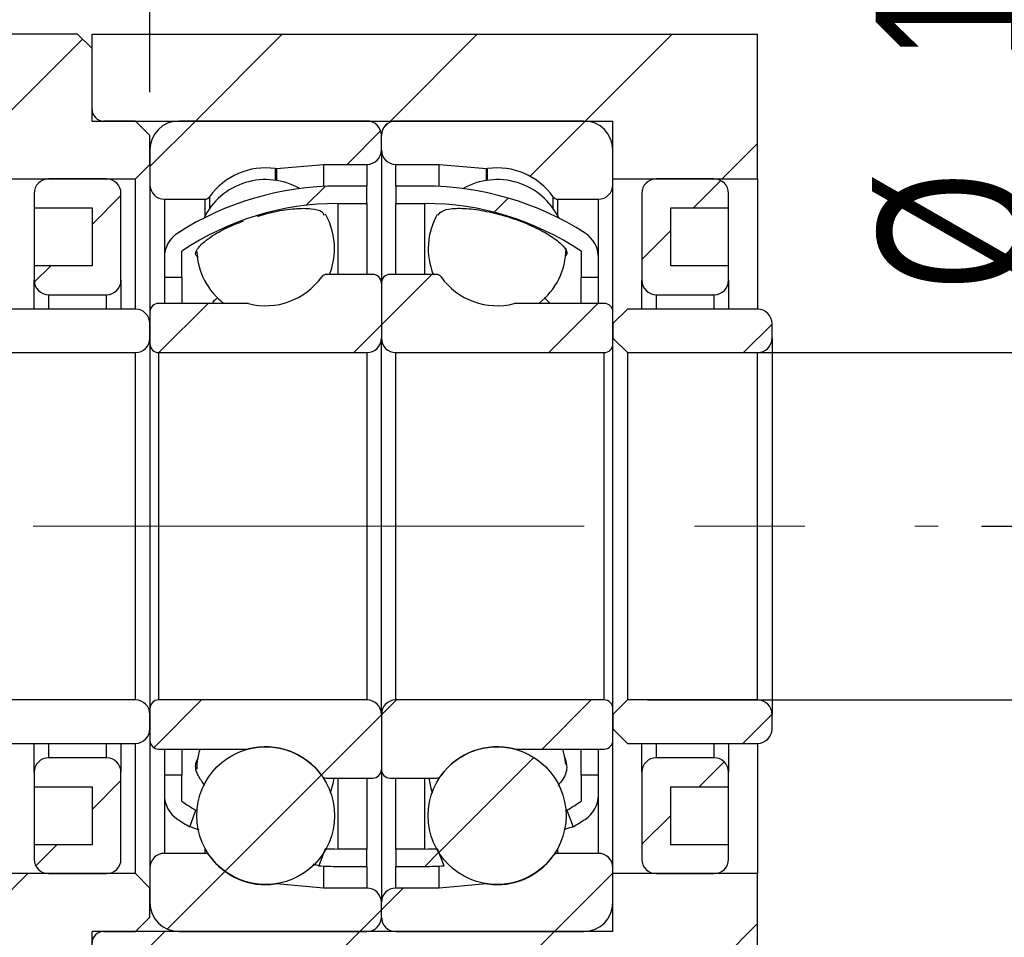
# Model space of a CAD drawing. Header units: millimetres. Extents: x 31 to 291, y 7 to 191.
# Tile 7 of 10: x 232 to 255, y 38 to 59. Entities that reach past the tile are written whole.
import ezdxf

# ---------------------------------------------------------------- set-up
doc = ezdxf.new("R2010")
doc.units = ezdxf.units.MM
doc.linetypes.add('CENTERX2', pattern=[20.32, 12.7, -2.54, 2.54, -2.54])
doc.layers.add('FORMAT', color=7, linetype='Continuous')
doc.styles.add('SLDTEXTSTYLE0', font='TXT', dxfattribs={"width": 0.75})
doc.dimstyles.new('SLDDIMSTYLE1', dxfattribs={"dimtxt": 3.5, "dimasz": 2.5, "dimexe": 0, "dimexo": 0.0625, "dimgap": 0.875, "dimtad": 1, "dimdec": 1, "dimlfac": 1.5, "dimrnd": 1e-09, "dimzin": 12, "dimdsep": 46, "dimtxsty": 'SLDTEXTSTYLE0', "dimsah": 1, "dimcen": 0.09, "dimadec": 0, "dimazin": 3, "dimtfac": 1, "dimtdec": 1, "dimtmove": 0, "dimatfit": 0, "dimfxl": 1, "dimfrac": 2, "dimtolj": 1, "dimtzin": 12, "dimarcsym": 0})
doc.dimstyles.new('SLDDIMSTYLE2', dxfattribs={"dimtxt": 3.5, "dimasz": 2.5, "dimexe": 0, "dimexo": 0.0625, "dimgap": 0.875, "dimtad": 1, "dimlfac": 1.5, "dimrnd": 1e-09, "dimzin": 12, "dimdsep": 46, "dimtxsty": 'SLDTEXTSTYLE0', "dimsah": 1, "dimcen": 0.09, "dimadec": 0, "dimazin": 3, "dimtfac": 1, "dimtofl": 0, "dimtmove": 0, "dimatfit": 3, "dimfxl": 1, "dimfrac": 2, "dimtolj": 1, "dimtzin": 12, "dimarcsym": 0})
doc.dimstyles.new('SLDDIMSTYLE4', dxfattribs={"dimtxt": 3.5, "dimasz": 2.5, "dimexe": 0, "dimexo": 0.0625, "dimgap": 0.875, "dimtad": 1, "dimlfac": 1.5, "dimrnd": 1e-09, "dimzin": 12, "dimdsep": 46, "dimtxsty": 'SLDTEXTSTYLE0', "dimsah": 1, "dimcen": 0.09, "dimadec": 0, "dimazin": 3, "dimtfac": 1, "dimtmove": 0, "dimatfit": 0, "dimfxl": 1, "dimfrac": 2, "dimtolj": 1, "dimtzin": 12, "dimarcsym": 0})
doc.dimstyles.new('SLDDIMSTYLE9', dxfattribs={"dimtxt": 3.5, "dimasz": 2.5, "dimexe": 0, "dimexo": 0.0625, "dimgap": 0.875, "dimtad": 1, "dimlfac": 1.5, "dimrnd": 1e-09, "dimzin": 12, "dimdsep": 46, "dimtxsty": 'SLDTEXTSTYLE0', "dimsah": 1, "dimcen": 0.09, "dimadec": 0, "dimazin": 3, "dimtol": 1, "dimtp": 0.02, "dimtm": 0.02, "dimtfac": 1, "dimtmove": 0, "dimatfit": 0, "dimfxl": 1, "dimfrac": 2, "dimtolj": 1, "dimarcsym": 0})

# ---------------------------------------------------------------- blocks, each defined once
blk = doc.blocks.new('_D_15')
at = {"layer": 'FORMAT', "color": 7}
for p, q in [((256.579, 51.403), (256.579, 63.286)), ((246.758, 51.403), (257.579, 51.403)), ((256.579, 51.403), (256.579, 43.403)), ((246.758, 43.403), (257.579, 43.403))]:
    blk.add_line(p, q, dxfattribs=at)
for points in [[(256.579, 51.403), (256.329, 48.903), (256.829, 48.903)], [(256.579, 43.403), (256.829, 45.903), (256.329, 45.903)]]:
    blk.add_solid(points, dxfattribs=at)
at = {"layer": 'FORMAT', "color": 7, "char_height": 3.5, "attachment_point": 1, "rotation": 90, "style": 'SLDTEXTSTYLE0'}
for s, insert in [('12', (252.014, 58.114)), ('%%c', (252.068, 52.836))]:
    blk.add_mtext(s, dxfattribs=dict(at, insert=insert))
blk = doc.blocks.new('_D_16')
at = {"layer": 'FORMAT', "color": 7}
for p, q in [((265.624, 47.403), (265.624, 52.903)), ((254.45, 47.403), (266.624, 47.403)), ((265.624, 47.403), (265.624, 34.07)), ((250.291, 34.07), (266.624, 34.07)), ((265.624, 34.07), (265.624, 28.57))]:
    blk.add_line(p, q, dxfattribs=at)
for points in [[(265.624, 47.403), (265.874, 49.903), (265.374, 49.903)], [(265.624, 34.07), (265.374, 31.57), (265.874, 31.57)]]:
    blk.add_solid(points, dxfattribs=at)
at = {"layer": 'FORMAT', "color": 7, "char_height": 3.5, "attachment_point": 1, "rotation": 90, "style": 'SLDTEXTSTYLE0'}
for s, insert in [('±0.02', (261.113, 37.666)), ('20', (261.113, 31.181))]:
    blk.add_mtext(s, dxfattribs=dict(at, insert=insert))
blk = doc.blocks.new('_D_18')
at = {"layer": 'FORMAT', "color": 7}
for p, q in [((245.958, 37.07), (245.958, 26.897)), ((249.291, 33.07), (249.291, 26.897)), ((245.958, 27.897), (240.458, 27.897)), ((245.958, 27.897), (249.291, 27.897)), ((249.291, 27.897), (254.729, 27.897))]:
    blk.add_line(p, q, dxfattribs=at)
for points in [[(245.958, 27.897), (243.458, 28.147), (243.458, 27.647)], [(249.291, 27.897), (251.791, 27.647), (251.791, 28.147)]]:
    blk.add_solid(points, dxfattribs=at)
at = {"layer": 'FORMAT', "color": 7, "insert": (252.143, 32.409), "char_height": 3.5, "attachment_point": 1, "style": 'SLDTEXTSTYLE0'}
blk.add_mtext('5', dxfattribs=at)
blk = doc.blocks.new('_D_19')
at = {"layer": 'FORMAT', "color": 7}
for p, q in [((226.224, 39.137), (226.224, 26.897)), ((245.958, 37.07), (245.958, 26.897)), ((226.224, 27.897), (220.724, 27.897)), ((226.224, 27.897), (245.958, 27.897)), ((245.958, 27.897), (251.458, 27.897))]:
    blk.add_line(p, q, dxfattribs=at)
for points in [[(226.224, 27.897), (223.724, 28.147), (223.724, 27.647)], [(245.958, 27.897), (248.458, 27.647), (248.458, 28.147)]]:
    blk.add_solid(points, dxfattribs=at)
at = {"layer": 'FORMAT', "color": 7, "char_height": 3.5, "attachment_point": 1, "style": 'SLDTEXTSTYLE0'}
for s, insert in [('(', (231.474, 32.409)), (')', (242.246, 32.409)), ('29.6', (233.195, 32.409))]:
    blk.add_mtext(s, dxfattribs=dict(at, insert=insert))
blk = doc.blocks.new('_D_20')
at = {"layer": 'FORMAT', "color": 7}
for p, q in [((231.624, 53.703), (231.624, 62.45)), ((235.291, 57.403), (235.291, 62.45)), ((231.624, 61.45), (226.124, 61.45)), ((231.624, 61.45), (235.291, 61.45)), ((235.291, 61.45), (240.791, 61.45))]:
    blk.add_line(p, q, dxfattribs=at)
for points in [[(231.624, 61.45), (229.124, 61.7), (229.124, 61.2)], [(235.291, 61.45), (237.791, 61.2), (237.791, 61.7)]]:
    blk.add_solid(points, dxfattribs=at)
at = {"layer": 'FORMAT', "color": 7, "insert": (230.282, 65.962), "char_height": 3.5, "attachment_point": 1, "style": 'SLDTEXTSTYLE0'}
blk.add_mtext('5.5', dxfattribs=at)

msp = doc.modelspace()

# ---------------------------------------------------------------- hatches: boundary and pattern name
at = {"layer": 'FORMAT', "linetype": 'Continuous', "lineweight": 18}
h = msp.add_hatch(dxfattribs=at)
h.set_pattern_fill('ANSI31', color=256, style=0)
edge = h.paths.add_edge_path(flags=0)
edge.add_line((229.62423775, 55.73676817), (229.95757108, 55.40343484))
edge.add_line((229.95757108, 55.40343484), (234.95757108, 55.40343484))
edge.add_line((234.95757108, 55.40343484), (235.29090441, 55.73676817))
edge.add_line((235.29090441, 55.73676817), (235.29090441, 56.40343484))
edge.add_line((235.29090441, 56.40343484), (234.95757108, 56.73676817))
edge.add_line((234.95757108, 56.73676817), (234.22423775, 56.73676817))
edge.add_arc((234.22423775, 57.00343484), 0.26666667, 180, 270, ccw=False)
edge.add_line((233.95757108, 57.00343484), (233.95757108, 58.40343484))
edge.add_line((233.95757108, 58.40343484), (233.62423775, 58.73676817))
edge.add_line((233.62423775, 58.73676817), (229.95757108, 58.73676817))
edge.add_line((229.95757108, 58.73676817), (229.62423775, 58.40343484))
edge.add_line((229.62423775, 58.40343484), (229.62423775, 55.73676817))
h = msp.add_hatch(dxfattribs=at)
h.set_pattern_fill('ANSI31', color=256, style=0)
h.paths.add_polyline_path([(233.95757108, 58.73676817), (233.95757108, 56.73676817), (245.95757108, 56.73676817), (245.95757108, 55.40343484), (249.29090441, 55.40343484), (249.29090441, 58.73676817)], flags=0)
h = msp.add_hatch(dxfattribs=at)
h.set_pattern_fill('ANSI31', color=256, style=0)
edge = h.paths.add_edge_path(flags=0)
edge.add_line((240.62423775, 56.07010151), (240.62423775, 56.40343484))
edge.add_arc((240.29090441, 56.40343484), 0.33333333, 0, 90)
edge.add_line((240.29090441, 56.73676817), (235.95757108, 56.73676817))
edge.add_arc((235.95757108, 56.07010151), 0.66666667, 90, 180)
edge.add_line((235.29090441, 56.07010151), (235.29090441, 55.27010151))
edge.add_arc((235.62423775, 55.27010151), 0.33333333, 180, 270)
edge.add_line((235.62423775, 54.93676817), (236.55711853, 54.93676817))
edge.add_arc((236.55711853, 55.07010151), 0.13333333, 270, 324.471080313)
edge.add_arc((237.95757108, 54.07010151), 1.5875, 82.107252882, 144.471080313, ccw=False)
edge.add_arc((238.19387447, 55.77463313), 0.13333333, 262.107252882, 275)
edge.add_line((238.20549523, 55.64180717), (239.29090441, 55.73676817))
edge.add_line((239.29090441, 55.73676817), (240.29090441, 55.73676817))
edge.add_arc((240.29090441, 56.07010151), 0.33333333, 270, 360)
h = msp.add_hatch(dxfattribs=at)
h.set_pattern_fill('ANSI31', color=256, style=0)
edge = h.paths.add_edge_path(flags=0)
edge.add_line((245.29090441, 56.73676817), (240.95757108, 56.73676817))
edge.add_arc((240.95757108, 56.40343484), 0.33333333, 90, 180)
edge.add_line((240.62423775, 56.40343484), (240.62423775, 56.07010151))
edge.add_arc((240.95757108, 56.07010151), 0.33333333, 180, 270)
edge.add_line((240.95757108, 55.73676817), (241.95757108, 55.73676817))
edge.add_line((241.95757108, 55.73676817), (243.04298026, 55.64180717))
edge.add_arc((243.05460103, 55.77463313), 0.13333333, 265, 277.892747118)
edge.add_arc((243.29090441, 54.07010151), 1.5875, 35.528919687, 97.892747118, ccw=False)
edge.add_arc((244.69135697, 55.07010151), 0.13333333, 215.528919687, 270)
edge.add_line((244.69135697, 54.93676817), (245.62423775, 54.93676817))
edge.add_arc((245.62423775, 55.27010151), 0.33333333, 270, 360)
edge.add_line((245.95757108, 55.27010151), (245.95757108, 56.07010151))
edge.add_arc((245.29090441, 56.07010151), 0.66666667, 0, 90)
h = msp.add_hatch(dxfattribs=at)
h.set_pattern_fill('ANSI31', color=256, style=0)
edge = h.paths.add_edge_path(flags=0)
edge.add_line((233.95757108, 54.73676817), (233.95757108, 53.40343484))
edge.add_line((233.95757108, 53.40343484), (232.62423775, 53.40343484))
edge.add_line((232.62423775, 53.40343484), (232.62423775, 53.07010151))
edge.add_arc((232.95757108, 53.07010151), 0.33333333, 180, 270)
edge.add_line((232.95757108, 52.73676817), (234.29090441, 52.73676817))
edge.add_arc((234.29090441, 53.07010151), 0.33333333, 270, 360)
edge.add_line((234.62423775, 53.07010151), (234.62423775, 55.07010151))
edge.add_arc((234.29090441, 55.07010151), 0.33333333, 0, 90)
edge.add_line((234.29090441, 55.40343484), (232.95757108, 55.40343484))
edge.add_arc((232.95757108, 55.07010151), 0.33333333, 90, 180)
edge.add_line((232.62423775, 55.07010151), (232.62423775, 54.73676817))
edge.add_line((232.62423775, 54.73676817), (233.95757108, 54.73676817))
h = msp.add_hatch(dxfattribs=at)
h.set_pattern_fill('ANSI31', color=256, style=0)
edge = h.paths.add_edge_path(flags=0)
edge.add_line((248.62423775, 53.07010151), (248.62423775, 53.40343484))
edge.add_line((248.62423775, 53.40343484), (247.29090441, 53.40343484))
edge.add_line((247.29090441, 53.40343484), (247.29090441, 54.73676817))
edge.add_line((247.29090441, 54.73676817), (248.62423775, 54.73676817))
edge.add_line((248.62423775, 54.73676817), (248.62423775, 55.07010151))
edge.add_arc((248.29090441, 55.07010151), 0.33333333, 0, 90)
edge.add_line((248.29090441, 55.40343484), (246.95757108, 55.40343484))
edge.add_arc((246.95757108, 55.07010151), 0.33333333, 90, 180)
edge.add_line((246.62423775, 55.07010151), (246.62423775, 53.07010151))
edge.add_arc((246.95757108, 53.07010151), 0.33333333, 180, 270)
edge.add_line((246.95757108, 52.73676817), (248.29090441, 52.73676817))
edge.add_arc((248.29090441, 53.07010151), 0.33333333, 270, 360)
h = msp.add_hatch(dxfattribs=at)
h.set_pattern_fill('ANSI31', color=256, style=0)
edge = h.paths.add_edge_path(flags=0)
edge.add_arc((239.62423775, 48.39585908), 6.44090909, 90, 123.981646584, ccw=False)
edge.add_line((239.62423775, 54.83676817), (240.29090441, 54.83676817))
edge.add_line((240.29090441, 54.83676817), (240.29090441, 55.23676817))
edge.add_line((240.29090441, 55.23676817), (239.62423775, 55.23676817))
edge.add_arc((239.62423775, 48.39585908), 6.84090909, 90, 122.675286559)
edge.add_arc((236.29090441, 53.5929889), 0.66666667, 122.675286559, 180)
edge.add_line((235.62423775, 53.5929889), (235.62423775, 53.13676817))
edge.add_line((235.62423775, 53.13676817), (236.02423775, 53.13676817))
edge.add_line((236.02423775, 53.13676817), (236.02423775, 53.73676817))
h = msp.add_hatch(dxfattribs=at)
h.set_pattern_fill('ANSI31', color=256, style=0)
edge = h.paths.add_edge_path(flags=0)
edge.add_line((240.95757108, 55.23676817), (240.95757108, 54.83676817))
edge.add_line((240.95757108, 54.83676817), (241.62423775, 54.83676817))
edge.add_arc((241.62423775, 48.39585908), 6.44090909, 56.018353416, 90, ccw=False)
edge.add_line((245.22423775, 53.73676817), (245.22423775, 53.13676817))
edge.add_line((245.22423775, 53.13676817), (245.62423775, 53.13676817))
edge.add_line((245.62423775, 53.13676817), (245.62423775, 53.5929889))
edge.add_arc((244.95757108, 53.5929889), 0.66666667, 0, 57.324713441)
edge.add_arc((241.62423775, 48.39585908), 6.84090909, 57.324713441, 90)
edge.add_line((241.62423775, 55.23676817), (240.95757108, 55.23676817))
h = msp.add_hatch(dxfattribs=at)
h.set_pattern_fill('ANSI31', color=256, style=0)
edge = h.paths.add_edge_path(flags=0)
edge.add_line((235.29090441, 52.33676817), (235.29090441, 51.60343484))
edge.add_arc((235.49090441, 51.60343484), 0.2, 180, 270)
edge.add_line((235.49090441, 51.40343484), (240.29090441, 51.40343484))
edge.add_arc((240.29090441, 51.73676817), 0.33333333, 270, 360)
edge.add_line((240.62423775, 51.73676817), (240.62423775, 53.00343484))
edge.add_arc((240.42423775, 53.00343484), 0.2, 0, 90)
edge.add_line((240.42423775, 53.20343484), (239.35802364, 53.20343484))
edge.add_arc((239.35802364, 53.07010151), 0.13333333, 90, 144.471080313)
edge.add_arc((237.95757108, 54.07010151), 1.5875, 255.58614653, 324.471080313, ccw=False)
edge.add_arc((237.52921424, 52.40343484), 0.13333333, 75.58614653, 90)
edge.add_line((237.52921424, 52.53676817), (235.49090441, 52.53676817))
edge.add_arc((235.49090441, 52.33676817), 0.2, 90, 180)
h = msp.add_hatch(dxfattribs=at)
h.set_pattern_fill('ANSI31', color=256, style=0)
edge = h.paths.add_edge_path(flags=0)
edge.add_line((240.95757108, 51.40343484), (245.75757108, 51.40343484))
edge.add_arc((245.75757108, 51.60343484), 0.2, 270, 360)
edge.add_line((245.95757108, 51.60343484), (245.95757108, 52.33676817))
edge.add_arc((245.75757108, 52.33676817), 0.2, 0, 90)
edge.add_line((245.75757108, 52.53676817), (243.71926126, 52.53676817))
edge.add_arc((243.71926126, 52.40343484), 0.13333333, 90, 104.41385347)
edge.add_arc((243.29090441, 54.07010151), 1.5875, 215.528919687, 284.41385347, ccw=False)
edge.add_arc((241.89045186, 53.07010151), 0.13333333, 35.528919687, 90)
edge.add_line((241.89045186, 53.20343484), (240.82423775, 53.20343484))
edge.add_arc((240.82423775, 53.00343484), 0.2, 90, 180)
edge.add_line((240.62423775, 53.00343484), (240.62423775, 51.73676817))
edge.add_arc((240.95757108, 51.73676817), 0.33333333, 180, 270)
h = msp.add_hatch(dxfattribs=at)
h.set_pattern_fill('ANSI31', color=256, style=0)
edge = h.paths.add_edge_path(flags=0)
edge.add_line((231.62423775, 51.73676817), (231.95757108, 51.40343484))
edge.add_line((231.95757108, 51.40343484), (234.95757108, 51.40343484))
edge.add_arc((234.95757108, 51.73676817), 0.33333333, 270, 360)
edge.add_line((235.29090441, 51.73676817), (235.29090441, 52.07010151))
edge.add_arc((234.95757108, 52.07010151), 0.33333333, 0, 90)
edge.add_line((234.95757108, 52.40343484), (231.95757108, 52.40343484))
edge.add_line((231.95757108, 52.40343484), (231.62423775, 52.07010151))
edge.add_line((231.62423775, 52.07010151), (231.62423775, 51.73676817))
h = msp.add_hatch(dxfattribs=at)
h.set_pattern_fill('ANSI31', color=256, style=0)
edge = h.paths.add_edge_path(flags=0)
edge.add_line((245.95757108, 51.73676817), (246.29090441, 51.40343484))
edge.add_line((246.29090441, 51.40343484), (249.29090441, 51.40343484))
edge.add_arc((249.29090441, 51.73676817), 0.33333333, 270, 360)
edge.add_line((249.62423775, 51.73676817), (249.62423775, 52.07010151))
edge.add_arc((249.29090441, 52.07010151), 0.33333333, 0, 90)
edge.add_line((249.29090441, 52.40343484), (246.29090441, 52.40343484))
edge.add_line((246.29090441, 52.40343484), (245.95757108, 52.07010151))
edge.add_line((245.95757108, 52.07010151), (245.95757108, 51.73676817))
h = msp.add_hatch(dxfattribs=at)
h.set_pattern_fill('ANSI31', color=256, style=0)
edge = h.paths.add_edge_path(flags=0)
edge.add_line((231.95757108, 43.40343484), (231.62423775, 43.07010151))
edge.add_line((231.62423775, 43.07010151), (231.62423775, 42.73676817))
edge.add_line((231.62423775, 42.73676817), (231.95757108, 42.40343484))
edge.add_line((231.95757108, 42.40343484), (234.95757108, 42.40343484))
edge.add_arc((234.95757108, 42.73676817), 0.33333333, 270, 360)
edge.add_line((235.29090441, 42.73676817), (235.29090441, 43.07010151))
edge.add_arc((234.95757108, 43.07010151), 0.33333333, 0, 90)
edge.add_line((234.95757108, 43.40343484), (231.95757108, 43.40343484))
h = msp.add_hatch(dxfattribs=at)
h.set_pattern_fill('ANSI31', color=256, style=0)
edge = h.paths.add_edge_path(flags=0)
edge.add_line((240.29090441, 43.40343484), (235.49090441, 43.40343484))
edge.add_arc((235.49090441, 43.20343484), 0.2, 90, 180)
edge.add_line((235.29090441, 43.20343484), (235.29090441, 42.47010151))
edge.add_arc((235.49090441, 42.47010151), 0.2, 180, 270)
edge.add_line((235.49090441, 42.27010151), (237.52921424, 42.27010151))
edge.add_arc((237.52921424, 42.40343484), 0.13333333, 270, 284.41385347)
edge.add_arc((237.95757108, 40.73676817), 1.5875, 35.528919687, 104.41385347, ccw=False)
edge.add_arc((239.35802364, 41.73676817), 0.13333333, 215.528919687, 270)
edge.add_line((239.35802364, 41.60343484), (240.42423775, 41.60343484))
edge.add_arc((240.42423775, 41.80343484), 0.2, 270, 360)
edge.add_line((240.62423775, 41.80343484), (240.62423775, 43.07010151))
edge.add_arc((240.29090441, 43.07010151), 0.33333333, 360, 450)
h = msp.add_hatch(dxfattribs=at)
h.set_pattern_fill('ANSI31', color=256, style=0)
edge = h.paths.add_edge_path(flags=0)
edge.add_line((245.95757108, 42.47010151), (245.95757108, 43.20343484))
edge.add_arc((245.75757108, 43.20343484), 0.2, 0, 90)
edge.add_line((245.75757108, 43.40343484), (240.95757108, 43.40343484))
edge.add_arc((240.95757108, 43.07010151), 0.33333333, 90, 180)
edge.add_line((240.62423775, 43.07010151), (240.62423775, 41.80343484))
edge.add_arc((240.82423775, 41.80343484), 0.2, 180, 270)
edge.add_line((240.82423775, 41.60343484), (241.89045186, 41.60343484))
edge.add_arc((241.89045186, 41.73676817), 0.13333333, 270, 324.471080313)
edge.add_arc((243.29090441, 40.73676817), 1.5875, 75.58614653, 144.471080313, ccw=False)
edge.add_arc((243.71926126, 42.40343484), 0.13333333, 255.58614653, 270)
edge.add_line((243.71926126, 42.27010151), (245.75757108, 42.27010151))
edge.add_arc((245.75757108, 42.47010151), 0.2, 270, 360)
h = msp.add_hatch(dxfattribs=at)
h.set_pattern_fill('ANSI31', color=256, style=0)
edge = h.paths.add_edge_path(flags=0)
edge.add_line((246.29090441, 43.40343484), (245.95757108, 43.07010151))
edge.add_line((245.95757108, 43.07010151), (245.95757108, 42.73676817))
edge.add_line((245.95757108, 42.73676817), (246.29090441, 42.40343484))
edge.add_line((246.29090441, 42.40343484), (249.29090441, 42.40343484))
edge.add_arc((249.29090441, 42.73676817), 0.33333333, 270, 360)
edge.add_line((249.62423775, 42.73676817), (249.62423775, 43.07010151))
edge.add_arc((249.29090441, 43.07010151), 0.33333333, 0, 90)
edge.add_line((249.29090441, 43.40343484), (246.29090441, 43.40343484))
h = msp.add_hatch(dxfattribs=at)
h.set_pattern_fill('ANSI31', color=256, style=0)
edge = h.paths.add_edge_path(flags=0)
edge.add_arc((237.95757108, 40.73676817), 1.5875, 0, 360)
h = msp.add_hatch(dxfattribs=at)
h.set_pattern_fill('ANSI31', color=256, style=0)
edge = h.paths.add_edge_path(flags=0)
edge.add_arc((243.29090441, 40.73676817), 1.5875, 0, 360)
h = msp.add_hatch(dxfattribs=at)
h.set_pattern_fill('ANSI31', color=256, style=0)
edge = h.paths.add_edge_path(flags=0)
edge.add_line((232.62423775, 41.73676817), (232.62423775, 41.40343484))
edge.add_line((232.62423775, 41.40343484), (233.95757108, 41.40343484))
edge.add_line((233.95757108, 41.40343484), (233.95757108, 40.07010151))
edge.add_line((233.95757108, 40.07010151), (232.62423775, 40.07010151))
edge.add_line((232.62423775, 40.07010151), (232.62423775, 39.73676817))
edge.add_arc((232.95757108, 39.73676817), 0.33333333, 180, 270)
edge.add_line((232.95757108, 39.40343484), (234.29090441, 39.40343484))
edge.add_arc((234.29090441, 39.73676817), 0.33333333, 270, 360)
edge.add_line((234.62423775, 39.73676817), (234.62423775, 41.73676817))
edge.add_arc((234.29090441, 41.73676817), 0.33333333, 360, 450)
edge.add_line((234.29090441, 42.07010151), (232.95757108, 42.07010151))
edge.add_arc((232.95757108, 41.73676817), 0.33333333, 90, 180)
h = msp.add_hatch(dxfattribs=at)
h.set_pattern_fill('ANSI31', color=256, style=0)
edge = h.paths.add_edge_path(flags=0)
edge.add_line((247.29090441, 40.07010151), (247.29090441, 41.40343484))
edge.add_line((247.29090441, 41.40343484), (248.62423775, 41.40343484))
edge.add_line((248.62423775, 41.40343484), (248.62423775, 41.73676817))
edge.add_arc((248.29090441, 41.73676817), 0.33333333, 360, 450)
edge.add_line((248.29090441, 42.07010151), (246.95757108, 42.07010151))
edge.add_arc((246.95757108, 41.73676817), 0.33333333, 90, 180)
edge.add_line((246.62423775, 41.73676817), (246.62423775, 39.73676817))
edge.add_arc((246.95757108, 39.73676817), 0.33333333, 180, 270)
edge.add_line((246.95757108, 39.40343484), (248.29090441, 39.40343484))
edge.add_arc((248.29090441, 39.73676817), 0.33333333, 270, 360)
edge.add_line((248.62423775, 39.73676817), (248.62423775, 40.07010151))
edge.add_line((248.62423775, 40.07010151), (247.29090441, 40.07010151))
h = msp.add_hatch(dxfattribs=at)
h.set_pattern_fill('ANSI31', color=256, style=0)
edge = h.paths.add_edge_path(flags=0)
edge.add_arc((236.29090441, 41.21388077), 0.66666667, 180, 237.324713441)
edge.add_arc((239.62423775, 46.4110106), 6.84090909, 237.324713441, 240.043449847)
edge.add_line((236.20827691, 40.48401736), (236.35041231, 40.86417574))
edge.add_arc((239.62423775, 46.4110106), 6.44090909, 236.018353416, 239.450255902, ccw=False)
edge.add_line((236.02423775, 41.07010151), (236.02423775, 41.67010151))
edge.add_line((236.02423775, 41.67010151), (235.62423775, 41.67010151))
edge.add_line((235.62423775, 41.67010151), (235.62423775, 41.21388077))
h = msp.add_hatch(dxfattribs=at)
h.set_pattern_fill('ANSI31', color=256, style=0)
edge = h.paths.add_edge_path(flags=0)
edge.add_line((244.89806319, 40.86417574), (245.04019858, 40.48401736))
edge.add_arc((241.62423775, 46.4110106), 6.84090909, 299.956550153, 302.675286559)
edge.add_arc((244.95757108, 41.21388077), 0.66666667, 302.675286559, 360)
edge.add_line((245.62423775, 41.21388077), (245.62423775, 41.67010151))
edge.add_line((245.62423775, 41.67010151), (245.22423775, 41.67010151))
edge.add_line((245.22423775, 41.67010151), (245.22423775, 41.07010151))
edge.add_arc((241.62423775, 46.4110106), 6.44090909, 300.549744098, 303.981646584, ccw=False)
h = msp.add_hatch(dxfattribs=at)
h.set_pattern_fill('ANSI31', color=256, style=0)
edge = h.paths.add_edge_path(flags=0)
edge.add_line((240.29090441, 39.57010151), (240.29090441, 39.97010151))
edge.add_line((240.29090441, 39.97010151), (239.62423775, 39.97010151))
edge.add_arc((239.62423775, 46.4110106), 6.44090909, 267.366211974, 270, ccw=False)
edge.add_line((239.32826454, 39.97690539), (239.18152831, 39.58444151))
edge.add_arc((239.62423775, 46.4110106), 6.84090909, 266.289510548, 270)
edge.add_line((239.62423775, 39.57010151), (240.29090441, 39.57010151))
h = msp.add_hatch(dxfattribs=at)
h.set_pattern_fill('ANSI31', color=256, style=0)
edge = h.paths.add_edge_path(flags=0)
edge.add_arc((241.62423775, 46.4110106), 6.44090909, 270, 272.633788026, ccw=False)
edge.add_line((241.62423775, 39.97010151), (240.95757108, 39.97010151))
edge.add_line((240.95757108, 39.97010151), (240.95757108, 39.57010151))
edge.add_line((240.95757108, 39.57010151), (241.62423775, 39.57010151))
edge.add_arc((241.62423775, 46.4110106), 6.84090909, 270, 273.710489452)
edge.add_line((242.06694719, 39.58444151), (241.92021095, 39.97690539))
h = msp.add_hatch(dxfattribs=at)
h.set_pattern_fill('ANSI31', color=256, style=0)
edge = h.paths.add_edge_path(flags=0)
edge.add_line((235.95757108, 38.07010151), (240.29090441, 38.07010151))
edge.add_arc((240.29090441, 38.40343484), 0.33333333, 270, 360)
edge.add_line((240.62423775, 38.40343484), (240.62423775, 38.73676817))
edge.add_arc((240.29090441, 38.73676817), 0.33333333, 0, 90)
edge.add_line((240.29090441, 39.07010151), (239.29090441, 39.07010151))
edge.add_line((239.29090441, 39.07010151), (238.20549523, 39.1650625))
edge.add_arc((238.19387447, 39.03223654), 0.13333333, 85, 97.892747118)
edge.add_arc((237.95757108, 40.73676817), 1.5875, 215.528919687, 277.892747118, ccw=False)
edge.add_arc((236.55711853, 39.73676817), 0.13333333, 35.528919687, 90)
edge.add_line((236.55711853, 39.87010151), (235.62423775, 39.87010151))
edge.add_arc((235.62423775, 39.53676817), 0.33333333, 90, 180)
edge.add_line((235.29090441, 39.53676817), (235.29090441, 38.73676817))
edge.add_arc((235.95757108, 38.73676817), 0.66666667, 180, 270)
h = msp.add_hatch(dxfattribs=at)
h.set_pattern_fill('ANSI31', color=256, style=0)
edge = h.paths.add_edge_path(flags=0)
edge.add_line((240.62423775, 38.73676817), (240.62423775, 38.40343484))
edge.add_arc((240.95757108, 38.40343484), 0.33333333, 180, 270)
edge.add_line((240.95757108, 38.07010151), (245.29090441, 38.07010151))
edge.add_arc((245.29090441, 38.73676817), 0.66666667, 270, 360)
edge.add_line((245.95757108, 38.73676817), (245.95757108, 39.53676817))
edge.add_arc((245.62423775, 39.53676817), 0.33333333, 360, 450)
edge.add_line((245.62423775, 39.87010151), (244.69135697, 39.87010151))
edge.add_arc((244.69135697, 39.73676817), 0.13333333, 90, 144.471080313)
edge.add_arc((243.29090441, 40.73676817), 1.5875, 262.107252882, 324.471080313, ccw=False)
edge.add_arc((243.05460103, 39.03223654), 0.13333333, 82.107252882, 95)
edge.add_line((243.04298026, 39.1650625), (241.95757108, 39.07010151))
edge.add_line((241.95757108, 39.07010151), (240.95757108, 39.07010151))
edge.add_arc((240.95757108, 38.73676817), 0.33333333, 90, 180)
h = msp.add_hatch(dxfattribs=at)
h.set_pattern_fill('ANSI31', color=256, style=0)
edge = h.paths.add_edge_path(flags=0)
edge.add_line((229.95757108, 39.40343484), (229.62423775, 39.07010151))
edge.add_line((229.62423775, 39.07010151), (229.62423775, 36.40343484))
edge.add_line((229.62423775, 36.40343484), (229.95757108, 36.07010151))
edge.add_line((229.95757108, 36.07010151), (233.62423775, 36.07010151))
edge.add_line((233.62423775, 36.07010151), (233.95757108, 36.40343484))
edge.add_line((233.95757108, 36.40343484), (233.95757108, 37.80343484))
edge.add_arc((234.22423775, 37.80343484), 0.26666667, 90, 180, ccw=False)
edge.add_line((234.22423775, 38.07010151), (234.95757108, 38.07010151))
edge.add_line((234.95757108, 38.07010151), (235.29090441, 38.40343484))
edge.add_line((235.29090441, 38.40343484), (235.29090441, 39.07010151))
edge.add_line((235.29090441, 39.07010151), (234.95757108, 39.40343484))
edge.add_line((234.95757108, 39.40343484), (229.95757108, 39.40343484))
h = msp.add_hatch(dxfattribs=at)
h.set_pattern_fill('ANSI31', color=256, style=0)
h.paths.add_polyline_path([(233.95757108, 38.07010151), (233.95757108, 34.07010151), (249.29090441, 34.07010151), (249.29090441, 39.40343484), (245.95757108, 39.40343484), (245.95757108, 38.07010151)], flags=0)

# ---------------------------------------------------------------- linework, layer by layer
at = {"color": 7, "linetype": 'Continuous', "lineweight": 25}
for p, q in [((233.62423759, 58.73676879), (229.95757094, 58.73676879)), ((233.62423759, 58.73676879), (233.9575716, 58.40343478)), ((233.9575716, 58.73676879), (249.29090434, 58.73676879)), ((233.9575716, 56.73676846), (233.9575716, 58.73676879)), ((249.29090434, 55.40343491), (249.29090434, 58.73676879)), ((233.9575716, 57.00343467), (233.9575716, 58.40343478)), ((233.9575716, 56.73676846), (245.95757108, 56.73676846)), ((234.95757114, 56.73676846), (234.22423781, 56.73676846)), ((234.95757114, 56.73676846), (235.29090391, 56.40343507)), ((240.29090411, 56.73676846), (235.9575713, 56.73676846)), ((245.29090438, 56.73676846), (240.95757119, 56.73676846)), ((245.95757108, 55.40343491), (245.95757108, 56.73676846)), ((235.29090391, 55.7367683), (235.29090391, 56.40343507)), ((240.62423749, 56.07010168), (240.62423749, 56.40343507)), ((235.29090391, 56.07010168), (235.29090391, 55.2701018)), ((240.62423749, 56.07010168), (240.62423749, 53.00343464)), ((245.95757108, 55.2701018), (245.95757108, 56.07010168)), ((235.29090391, 55.7367683), (234.95757114, 55.40343491)), ((238.20549529, 55.64180692), (239.29090456, 55.7367683)), ((239.29090456, 55.7367683), (240.29090411, 55.7367683)), ((239.29090456, 55.7367683), (239.29090456, 55.22864242)), ((240.95757119, 55.7367683), (241.95757105, 55.7367683)), ((241.95757105, 55.7367683), (243.04298032, 55.64180692)), ((241.95757105, 55.22864242), (241.95757105, 55.7367683)), ((229.95757094, 55.40343491), (234.95757114, 55.40343491)), ((234.29090437, 55.40343491), (232.95757081, 55.40343491)), ((234.95757114, 52.40343473), (234.95757114, 55.40343491)), ((245.95757108, 55.40343491), (249.29090434, 55.40343491)), ((248.29090449, 55.40343491), (246.95757109, 55.40343491)), ((249.29090434, 55.40343491), (249.29090434, 52.40343473)), ((235.29090391, 55.2701018), (235.29090391, 52.33676817)), ((240.29090411, 55.2367679), (239.62423795, 55.2367679)), ((240.29090411, 54.83676796), (240.29090411, 55.2367679)), ((241.62423766, 55.2367679), (240.95757119, 55.2367679)), ((240.95757119, 55.2367679), (240.95757119, 54.83676796)), ((245.95757108, 52.33676817), (245.95757108, 55.2701018)), ((232.62423805, 55.07010152), (232.62423805, 54.73676813)), ((234.62423713, 53.07010181), (234.62423713, 55.07010152)), ((235.62423792, 54.93676841), (236.55711828, 54.93676841)), ((244.69135694, 54.93676841), (245.62423773, 54.93676841)), ((246.62423778, 55.07010152), (246.62423778, 53.07010181)), ((248.62423787, 54.73676813), (248.62423787, 55.07010152)), ((232.62423805, 54.73676813), (233.9575716, 54.73676813)), ((232.62423805, 54.73676813), (232.62423805, 53.40343458)), ((233.9575716, 54.73676813), (233.9575716, 53.40343458)), ((239.62423795, 54.83676796), (240.29090411, 54.83676796)), ((240.29090411, 54.83676796), (240.29090411, 53.20343492)), ((240.95757119, 54.83676796), (241.62423766, 54.83676796)), ((240.95757119, 53.20343492), (240.95757119, 54.83676796)), ((247.29090448, 54.73676813), (248.62423787, 54.73676813)), ((247.29090448, 53.40343458), (247.29090448, 54.73676813)), ((248.62423787, 53.40343458), (248.62423787, 54.73676813)), ((235.62423792, 53.59298915), (235.62423792, 53.13676837)), ((236.02423786, 53.13676837), (236.02423786, 53.73676797)), ((245.22423775, 53.73676797), (245.22423775, 53.13676837)), ((245.62423773, 53.13676837), (245.62423773, 53.59298915)), ((232.62423805, 53.40343458), (232.62423805, 53.07010181)), ((233.9575716, 53.40343458), (232.62423805, 53.40343458)), ((248.62423787, 53.40343458), (247.29090448, 53.40343458)), ((248.62423787, 53.07010181), (248.62423787, 53.40343458)), ((235.62423792, 53.13676837), (236.02423786, 53.13676837)), ((235.62423792, 53.13676837), (235.62423792, 52.53676814)), ((236.02423786, 53.13676837), (236.02423786, 52.53676814)), ((240.42423783, 53.20343492), (239.35802374, 53.20343492)), ((241.89045187, 53.20343492), (240.82423778, 53.20343492)), ((245.22423775, 53.13676837), (245.62423773, 53.13676837)), ((245.22423775, 52.53676814), (245.22423775, 53.13676837)), ((245.62423773, 52.53676814), (245.62423773, 53.13676837)), ((232.62423805, 52.40343473), (232.62423805, 53.07010181)), ((234.62423713, 53.07010181), (234.62423713, 52.40343473)), ((240.62423749, 53.00343464), (240.62423749, 51.73676826)), ((246.62423778, 52.40343473), (246.62423778, 53.07010181)), ((248.62423787, 53.07010181), (248.62423787, 52.40343473)), ((232.95757081, 52.73676843), (234.29090437, 52.73676843)), ((244.37585877, 52.6740215), (244.51595622, 52.53676814)), ((246.95757109, 52.73676843), (248.29090449, 52.73676843)), ((237.52921416, 52.53676814), (235.49090481, 52.53676814)), ((245.75757107, 52.53676814), (243.71926129, 52.53676814)), ((234.95757114, 52.40343473), (231.95757127, 52.40343473)), ((235.29090391, 52.33676817), (235.29090391, 51.60343484)), ((245.95757108, 52.07010165), (246.29090443, 52.40343473)), ((245.95757108, 51.60343484), (245.95757108, 52.33676817)), ((249.29090434, 52.40343473), (246.29090443, 52.40343473)), ((235.29090391, 51.73676826), (235.29090391, 52.07010165)), ((245.95757108, 52.07010165), (245.95757108, 51.73676826)), ((249.62423773, 51.73676826), (249.62423773, 52.07010165)), ((240.62423749, 43.07010142), (240.62423749, 51.73676826)), ((246.29090443, 51.40343487), (245.95757108, 51.73676826)), ((249.62423773, 51.73676826), (249.62423773, 43.07010142)), ((235.29090391, 51.60343484), (235.29090391, 43.20343483)), ((245.95757108, 43.20343483), (245.95757108, 51.60343484)), ((231.95757127, 51.40343487), (234.95757114, 51.40343487)), ((234.95757114, 43.4034348), (234.95757114, 51.40343487)), ((235.49090481, 51.40343487), (240.29090411, 51.40343487)), ((235.49090481, 51.40343487), (235.49090481, 43.4034348)), ((240.29090411, 51.40343487), (240.29090411, 43.4034348)), ((240.95757119, 43.4034348), (240.95757119, 51.40343487)), ((240.95757119, 51.40343487), (245.75757107, 51.40343487)), ((245.75757107, 43.4034348), (245.75757107, 51.40343487)), ((246.29090443, 51.40343487), (249.29090434, 51.40343487)), ((246.29090443, 51.40343487), (246.29090443, 43.4034348)), ((249.29090434, 43.4034348), (249.29090434, 51.40343487)), ((234.95757114, 43.4034348), (231.95757127, 43.4034348)), ((240.29090411, 43.4034348), (235.49090481, 43.4034348)), ((245.75757107, 43.4034348), (240.95757119, 43.4034348)), ((245.95757108, 43.07010142), (246.29090443, 43.4034348)), ((249.29090434, 43.4034348), (246.29090443, 43.4034348)), ((235.29090391, 43.20343483), (235.29090391, 42.4701015)), ((245.95757108, 42.4701015), (245.95757108, 43.20343483)), ((235.29090391, 42.73676803), (235.29090391, 43.07010142)), ((240.62423749, 43.07010142), (240.62423749, 41.80343504)), ((245.95757108, 43.07010142), (245.95757108, 42.73676803)), ((249.62423773, 42.73676803), (249.62423773, 43.07010142)), ((246.29090443, 42.40343495), (245.95757108, 42.73676803)), ((235.29090391, 42.4701015), (235.29090391, 39.53676788)), ((245.95757108, 39.53676788), (245.95757108, 42.4701015)), ((231.95757127, 42.40343495), (234.95757114, 42.40343495)), ((232.62423805, 41.73676786), (232.62423805, 42.40343495)), ((234.62423713, 42.40343495), (234.62423713, 41.73676786)), ((234.95757114, 39.40343477), (234.95757114, 42.40343495)), ((235.49090481, 42.27010153), (237.52921416, 42.27010153)), ((235.62423792, 42.27010153), (235.62423792, 41.67010131)), ((236.02423786, 42.27010153), (236.02423786, 41.67010131)), ((243.71926129, 42.27010153), (245.75757107, 42.27010153)), ((245.22423775, 41.67010131), (245.22423775, 42.27010153)), ((245.62423773, 41.67010131), (245.62423773, 42.27010153)), ((246.29090443, 42.40343495), (249.29090434, 42.40343495)), ((246.62423778, 41.73676786), (246.62423778, 42.40343495)), ((248.62423787, 42.40343495), (248.62423787, 41.73676786)), ((249.29090434, 42.40343495), (249.29090434, 39.40343477)), ((234.29090437, 42.07010125), (232.95757081, 42.07010125)), ((248.29090449, 42.07010125), (246.95757109, 42.07010125)), ((240.62423749, 41.80343504), (240.62423749, 38.73676799)), ((232.62423805, 41.73676786), (232.62423805, 41.4034351)), ((234.62423713, 39.73676816), (234.62423713, 41.73676786)), ((235.62423792, 41.67010131), (235.62423792, 41.21388053)), ((236.02423786, 41.67010131), (235.62423792, 41.67010131)), ((236.02423786, 41.07010171), (236.02423786, 41.67010131)), ((239.35802374, 41.60343476), (240.42423783, 41.60343476)), ((240.29090411, 41.60343476), (240.29090411, 39.97010171)), ((240.82423778, 41.60343476), (241.89045187, 41.60343476)), ((240.95757119, 39.97010171), (240.95757119, 41.60343476)), ((245.22423775, 41.67010131), (245.22423775, 41.07010171)), ((245.62423773, 41.67010131), (245.22423775, 41.67010131)), ((245.62423773, 41.21388053), (245.62423773, 41.67010131)), ((246.62423778, 41.73676786), (246.62423778, 39.73676816)), ((248.62423787, 41.4034351), (248.62423787, 41.73676786)), ((232.62423805, 41.4034351), (233.9575716, 41.4034351)), ((232.62423805, 41.4034351), (232.62423805, 40.07010154)), ((233.9575716, 41.4034351), (233.9575716, 40.07010154)), ((247.29090448, 41.4034351), (248.62423787, 41.4034351)), ((247.29090448, 40.07010154), (247.29090448, 41.4034351)), ((248.62423787, 40.07010154), (248.62423787, 41.4034351)), ((236.20827713, 40.48401731), (236.35041248, 40.86417573)), ((244.89806321, 40.86417573), (245.04019855, 40.48401731)), ((232.62423805, 40.07010154), (232.62423805, 39.73676816)), ((233.9575716, 40.07010154), (232.62423805, 40.07010154)), ((239.32826426, 39.97690534), (239.18152818, 39.58444166)), ((240.29090411, 39.97010171), (239.62423795, 39.97010171)), ((240.29090411, 39.57010177), (240.29090411, 39.97010171)), ((240.95757119, 39.97010171), (240.95757119, 39.57010177)), ((241.62423766, 39.97010171), (240.95757119, 39.97010171)), ((242.06694712, 39.58444166), (241.92021104, 39.97690534)), ((248.62423787, 40.07010154), (247.29090448, 40.07010154)), ((248.62423787, 39.73676816), (248.62423787, 40.07010154)), ((236.55711828, 39.87010126), (235.62423792, 39.87010126)), ((245.62423773, 39.87010126), (244.69135694, 39.87010126)), ((235.29090391, 39.53676788), (235.29090391, 38.73676799)), ((239.29090456, 39.57822725), (239.29090456, 39.07010138)), ((239.62423795, 39.57010177), (240.29090411, 39.57010177)), ((240.95757119, 39.57010177), (241.62423766, 39.57010177)), ((241.95757105, 39.07010138), (241.95757105, 39.57822725)), ((245.95757108, 38.73676799), (245.95757108, 39.53676788)), ((234.95757114, 39.40343477), (229.95757094, 39.40343477)), ((232.95757081, 39.40343477), (234.29090437, 39.40343477)), ((234.95757114, 39.40343477), (235.29090391, 39.07010138)), ((245.95757108, 38.07010122), (245.95757108, 39.40343477)), ((249.29090434, 39.40343477), (245.95757108, 39.40343477)), ((246.95757109, 39.40343477), (248.29090449, 39.40343477)), ((249.29090434, 34.0701018), (249.29090434, 39.40343477)), ((235.29090391, 38.40343461), (235.29090391, 39.07010138)), ((239.29090456, 39.07010138), (238.20549529, 39.16506276)), ((240.29090411, 39.07010138), (239.29090456, 39.07010138)), ((241.95757105, 39.07010138), (240.95757119, 39.07010138)), ((243.04298032, 39.16506276), (241.95757105, 39.07010138)), ((240.62423749, 38.40343461), (240.62423749, 38.73676799)), ((235.29090391, 38.40343461), (234.95757114, 38.07010122)), ((245.95757108, 38.07010122), (233.9575716, 38.07010122)), ((233.9575716, 34.0701018), (233.9575716, 38.07010122)), ((234.22423781, 38.07010122), (234.95757114, 38.07010122)), ((235.9575713, 38.07010122), (240.29090411, 38.07010122)), ((240.95757119, 38.07010122), (245.29090438, 38.07010122))]:
    msp.add_line(p, q, dxfattribs=at)
at = {"color": 8, "linetype": 'Continuous', "lineweight": 25}
for p, q in [((238.17556507, 55.64256315), (238.17556507, 55.37251624)), ((238.20549529, 55.64180692), (238.20549529, 55.36807569)), ((240.29090411, 55.7367683), (240.29090411, 55.2367679)), ((240.95757119, 55.2367679), (240.95757119, 55.7367683)), ((243.04298032, 55.36807569), (243.04298032, 55.64180692)), ((243.07291023, 55.37251624), (243.07291023, 55.64256315)), ((235.62423792, 54.93676841), (235.62423792, 53.59298915)), ((236.55711828, 54.93676841), (236.55711828, 54.54764322)), ((236.66562792, 54.99261983), (236.66562792, 54.72257291)), ((244.58284738, 54.72257291), (244.58284738, 54.99261983)), ((244.69135694, 54.54764322), (244.69135694, 54.93676841)), ((245.62423773, 53.59298915), (245.62423773, 54.93676841)), ((239.62423795, 54.83676796), (239.62423795, 53.20343492)), ((241.62423766, 53.20343492), (241.62423766, 54.83676796)), ((232.95757081, 52.73676843), (232.95757081, 52.40343473)), ((234.29090437, 52.40343473), (234.29090437, 52.73676843)), ((246.95757109, 52.73676843), (246.95757109, 52.40343473)), ((248.29090449, 52.40343473), (248.29090449, 52.73676843)), ((232.95757081, 42.40343495), (232.95757081, 42.07010125)), ((234.29090437, 42.07010125), (234.29090437, 42.40343495)), ((246.95757109, 42.40343495), (246.95757109, 42.07010125)), ((248.29090449, 42.07010125), (248.29090449, 42.40343495)), ((239.62423795, 41.60343476), (239.62423795, 39.97010171)), ((241.62423766, 39.97010171), (241.62423766, 41.60343476)), ((235.62423792, 41.21388053), (235.62423792, 39.87010126)), ((245.62423773, 39.87010126), (245.62423773, 41.21388053)), ((236.55711828, 39.98917955), (236.55711828, 39.87010126)), ((244.69135694, 39.87010126), (244.69135694, 39.98917955)), ((240.29090411, 39.57010177), (240.29090411, 39.07010138)), ((240.95757119, 39.07010138), (240.95757119, 39.57010177)), ((238.20549529, 39.16874707), (238.20549529, 39.16506276)), ((243.04298032, 39.16506276), (243.04298032, 39.16874707))]:
    msp.add_line(p, q, dxfattribs=at)
at = {"color": 7, "linetype": 'Continuous', "lineweight": 25, "flags": 128}
for points in [[(244.87356143, 41.91898547), (244.85289267, 42.07853717), (244.80566801, 42.27010153)], [(239.45428462, 41.26592284), (239.51955916, 41.51161877), (239.53346132, 41.60343476)], [(241.7150146, 41.60343476), (241.7606134, 41.37274429), (241.79419099, 41.26592284)]]:
    msp.add_lwpolyline(points, dxfattribs=at)
at = {"color": 7, "linetype": 'Continuous', "lineweight": 25}
for centre in [(237.95757108, 40.73676817), (243.29090441, 40.73676817)]:
    msp.add_circle(centre, 1.5875, dxfattribs=at)
for centre, radius, start, end in [((234.22423775, 57.00343484), 0.26666667, 180, 270), ((235.95757108, 56.07010151), 0.66666667, 90, 180), ((240.29090441, 56.40343484), 0.33333333, 0, 90), ((240.95757108, 56.40343484), 0.33333333, 90, 180), ((245.29090441, 56.07010151), 0.66666667, 0, 90), ((240.29090441, 56.07010151), 0.33333333, 270, 0), ((240.95757108, 56.07010151), 0.33333333, 180, 270), ((237.95757108, 54.07010151), 1.5875, 82.107252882, 144.471080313), ((238.19387447, 55.77463313), 0.13333333, 262.107252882, 275), ((243.05460103, 55.77463313), 0.13333333, 265, 277.892747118), ((243.29090441, 54.07010151), 1.5875, 35.528919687, 97.892747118), ((232.95757108, 55.07010151), 0.33333333, 90, 180), ((234.29090441, 55.07010151), 0.33333333, 0, 90), ((237.95757108, 53.80005466), 1.5875, 60.353904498, 153.92586745), ((243.29090441, 53.80005466), 1.5875, 26.07413255, 119.646095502), ((246.95757108, 55.07010151), 0.33333333, 90, 180), ((248.29090441, 55.07010151), 0.33333333, 0, 90), ((235.62423775, 55.27010151), 0.33333333, 180, 270), ((239.62423775, 48.39585908), 6.84090909, 90, 122.675286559), ((241.62423775, 48.39585908), 6.84090909, 57.324713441, 90), ((245.62423775, 55.27010151), 0.33333333, 270, 0), ((236.55711853, 55.07010151), 0.13333333, 270, 324.471080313), ((244.69135697, 55.07010151), 0.13333333, 215.528919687, 270), ((239.62423775, 48.39585908), 6.44090909, 90, 123.981646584), ((241.62423775, 48.39585908), 6.44090909, 56.018353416, 90), ((237.95757108, 53.80005466), 1.5875, 0, 29.794166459), ((243.29090441, 53.80005466), 1.5875, 150.30784292, 202.075220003), ((236.29090441, 53.5929889), 0.66666667, 122.675286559, 180), ((244.95757108, 53.5929889), 0.66666667, 0, 57.324713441), ((237.95757108, 53.80005466), 1.5875, 337.924779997, 0), ((243.29090441, 53.80005466), 1.5875, 307.271859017, 0), ((237.95757108, 53.80005466), 1.5875, 182.609252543, 232.728140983), ((237.95757108, 54.07010151), 1.5875, 255.58614653, 324.471080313), ((239.35802364, 53.07010151), 0.13333333, 90, 144.471080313), ((240.42423775, 53.00343484), 0.2, 0, 90), ((240.82423775, 53.00343484), 0.2, 90, 180), ((241.89045186, 53.07010151), 0.13333333, 35.528919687, 90), ((243.29090441, 54.07010151), 1.5875, 215.528919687, 284.41385347), ((232.95757108, 53.07010151), 0.33333333, 180, 270), ((234.29090441, 53.07010151), 0.33333333, 270, 0), ((246.95757108, 53.07010151), 0.33333333, 180, 270), ((248.29090441, 53.07010151), 0.33333333, 270, 0), ((235.49090441, 52.33676817), 0.2, 90, 180), ((237.52921424, 52.40343484), 0.13333333, 75.58614653, 90), ((243.71926126, 52.40343484), 0.13333333, 90, 104.41385347), ((245.75757108, 52.33676817), 0.2, 0, 90), ((234.95757108, 52.07010151), 0.33333333, 0, 90), ((249.29090441, 52.07010151), 0.33333333, 0, 90), ((234.95757108, 51.73676817), 0.33333333, 270, 0), ((240.29090441, 51.73676817), 0.33333333, 270, 0), ((240.95757108, 51.73676817), 0.33333333, 180, 270), ((249.29090441, 51.73676817), 0.33333333, 270, 0), ((235.49090441, 51.60343484), 0.2, 180, 270), ((245.75757108, 51.60343484), 0.2, 270, 0), ((234.95757108, 43.07010151), 0.33333333, 0, 90), ((235.49090441, 43.20343484), 0.2, 90, 180), ((240.29090441, 43.07010151), 0.33333333, 360, 90), ((240.95757108, 43.07010151), 0.33333333, 90, 180), ((245.75757108, 43.20343484), 0.2, 0, 90), ((249.29090441, 43.07010151), 0.33333333, 0, 90), ((234.95757108, 42.73676817), 0.33333333, 270, 0), ((249.29090441, 42.73676817), 0.33333333, 270, 0), ((235.49090441, 42.47010151), 0.2, 180, 270), ((245.75757108, 42.47010151), 0.2, 270, 360), ((237.95757108, 41.79507795), 1.5875, 162.588793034, 179.402174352), ((237.52921424, 42.40343484), 0.13333333, 270, 284.41385347), ((237.95757108, 40.73676817), 1.5875, 35.528919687, 104.41385347), ((243.29090441, 40.73676817), 1.5875, 75.58614653, 144.471080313), ((243.71926126, 42.40343484), 0.13333333, 255.58614653, 270), ((232.95757108, 41.73676817), 0.33333333, 90, 180), ((234.29090441, 41.73676817), 0.33333333, 0, 90), ((246.95757108, 41.73676817), 0.33333333, 90, 180), ((248.29090441, 41.73676817), 0.33333333, 0, 90), ((240.42423775, 41.80343484), 0.2, 270, 0), ((240.82423775, 41.80343484), 0.2, 180, 270), ((239.35802364, 41.73676817), 0.13333333, 215.528919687, 270), ((241.89045186, 41.73676817), 0.13333333, 270, 324.471080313), ((236.29090441, 41.21388077), 0.66666667, 180, 237.324713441), ((239.62423775, 46.4110106), 6.44090909, 236.018353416, 239.450255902), ((241.62423775, 46.4110106), 6.44090909, 300.549744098, 303.981646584), ((244.95757108, 41.21388077), 0.66666667, 302.675286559, 0), ((239.62423775, 46.4110106), 6.84090909, 237.324713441, 240.043449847), ((241.62423775, 46.4110106), 6.84090909, 299.956550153, 302.675286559), ((239.62423775, 46.4110106), 6.44090909, 267.366211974, 270), ((241.62423775, 46.4110106), 6.44090909, 270, 272.633788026), ((232.95757108, 39.73676817), 0.33333333, 180, 270), ((234.29090441, 39.73676817), 0.33333333, 270, 0), ((235.62423775, 39.53676817), 0.33333333, 90, 180), ((236.55711853, 39.73676817), 0.13333333, 35.528919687, 90), ((237.95757108, 40.73676817), 1.5875, 215.528919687, 277.892747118), ((243.29090441, 40.73676817), 1.5875, 262.107252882, 324.471080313), ((244.69135697, 39.73676817), 0.13333333, 90, 144.471080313), ((245.62423775, 39.53676817), 0.33333333, 0, 90), ((246.95757108, 39.73676817), 0.33333333, 180, 270), ((248.29090441, 39.73676817), 0.33333333, 270, 0), ((239.62423775, 46.4110106), 6.84090909, 266.289510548, 270), ((241.62423775, 46.4110106), 6.84090909, 270, 273.710489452), ((238.19387447, 39.03223654), 0.13333333, 85, 97.892747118), ((240.29090441, 38.73676817), 0.33333333, 0, 90), ((240.95757108, 38.73676817), 0.33333333, 90, 180), ((243.05460103, 39.03223654), 0.13333333, 82.107252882, 95), ((235.95757108, 38.73676817), 0.66666667, 180, 270), ((245.29090441, 38.73676817), 0.66666667, 270, 0), ((240.29090441, 38.40343484), 0.33333333, 270, 0), ((240.95757108, 38.40343484), 0.33333333, 180, 270), ((234.22423775, 37.80343484), 0.26666667, 90, 180)]:
    msp.add_arc(centre, radius, start, end, dxfattribs=at)
for points, knots in [([(237.76436442, 54.54157472), (237.89830082, 54.58003977), (238.20055797, 54.66684467), (238.64379524, 54.72866097), (239.02175907, 54.72817797), (239.26011682, 54.67139199), (239.28992672, 54.59651123), (239.3019426, 54.56632803)], [0, 0, 0, 0, 0.177970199, 0.4016291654, 0.625560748, 0.8490696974, 1, 1, 1, 1]), ([(241.92926505, 54.57144906), (241.96175768, 54.61079215), (242.0272469, 54.69008854), (242.32591243, 54.73580765), (242.73613638, 54.71611612), (243.22641182, 54.62538868), (243.73658964, 54.47290794), (244.20801537, 54.27613389), (244.59116207, 54.05806709), (244.83000995, 53.85154821), (244.92549213, 53.70506492), (244.88275726, 53.65490958), (244.87212929, 53.64243617)], [0, 0, 0, 0, 0.1052146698, 0.2120612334, 0.3193731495, 0.4271192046, 0.5349823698, 0.6426590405, 0.7500670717, 0.857310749, 0.9645138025, 1, 1, 1, 1]), ([(236.78054505, 54.12372132), (236.90740213, 54.19638914), (237.10311079, 54.30849736), (237.35577487, 54.39951794), (237.44466373, 54.43153958)], [0, 0, 0, 0, 0.64819350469, 1, 1, 1, 1]), ([(236.40295211, 53.60233652), (236.38582043, 53.61282342), (236.3187066, 53.65390611), (236.37184405, 53.78901163), (236.53291808, 53.96262267), (236.71158503, 54.07885801), (236.78054505, 54.12372132)], [0, 0, 0, 0, 0.1153516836, 0.4518932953, 0.7884474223, 1, 1, 1, 1]), ([(236.73105085, 52.53676814), (236.75171687, 52.56903365), (236.78506353, 52.62109723), (236.84096828, 52.65901609), (236.86222701, 52.67343539)], [0, 0, 0, 0, 0.61973289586, 1, 1, 1, 1]), ([(236.55752248, 41.43475796), (236.50204815, 41.50795219), (236.36729572, 41.68574796), (236.31979077, 41.91347334), (236.38513913, 42.02958599), (236.40655323, 42.06763511)], [0, 0, 0, 0, 0.3199330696, 0.7771479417, 1, 1, 1, 1]), ([(244.85254567, 42.07273069), (244.87450923, 41.9988395), (244.92184753, 41.83958101), (244.84669191, 41.60587935), (244.72173929, 41.46934027), (244.69135694, 41.43614066)], [0, 0, 0, 0, 0.395808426, 0.8530902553, 1, 1, 1, 1]), ([(236.42900307, 40.4098654), (236.4156561, 40.41426959), (236.29753674, 40.4532462), (236.22794397, 40.47742119), (236.2131516, 40.48238245), (236.20827713, 40.48401731)], [0, 0, 0, 0, 0.07869072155, 0.69640505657, 1, 1, 1, 1]), ([(245.04019855, 40.48401731), (245.0352636, 40.48235325), (245.02069032, 40.47743919), (244.94180715, 40.450372), (244.83706408, 40.41562581), (244.82856342, 40.4128059)], [0, 0, 0, 0, 0.3199411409, 0.944808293, 1, 1, 1, 1]), ([(239.18152818, 39.58444166), (239.17677206, 39.58566229), (239.17011904, 39.58736975), (239.07837168, 39.61240708), (239.0522128, 39.61954569)], [0, 0, 0, 0, 0.7148813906, 1, 1, 1, 1])]:
    msp.add_open_spline(points, degree=3, knots=knots, dxfattribs=at)
at = {"layer": 'FORMAT', "color": 7, "linetype": 'CENTERX2', "lineweight": 18}
msp.add_line((191.95757108, 47.40343484), (253.44955491, 47.40343484), dxfattribs=at)

# ---------------------------------------------------------------- dimensions: what is measured, and where the dimension line sits
at = {"layer": 'FORMAT', "color": 7}
for base, p1, p2, dimstyle, picture, middle in [((235.29090441, 61.45000567), (231.62423775, 52.70343484), (235.29090441, 56.40343484), 'SLDDIMSTYLE1', '_D_20', (233.51440995, 61.45000567)), ((249.29090441, 27.89682791), (245.95757108, 38.07010151), (249.29090441, 34.07010151), 'SLDDIMSTYLE4', '_D_18', (253.43609405, 27.89682791))]:
    dim = msp.add_linear_dim(base=base, p1=p1, p2=p2, dimstyle=dimstyle, dxfattribs=at)
    dim.commit()
    dim.dimension.update_dxf_attribs({"geometry": picture, "text_midpoint": middle, "dimtype": 160})
dim = msp.add_linear_dim(base=(256.57945897, 43.40343484), p1=(245.75757108, 51.40343484), p2=(245.75757108, 43.40343484), angle=90, text='%%c<>', dimstyle='SLDDIMSTYLE2', dxfattribs=at)
dim.commit()
dim.dimension.update_dxf_attribs({"geometry": '_D_15', "text_midpoint": (256.57945897, 58.06112513), "dimtype": 160})
dim = msp.add_linear_dim(base=(265.62423775, 34.07010151), p1=(253.44955491, 47.40343484), p2=(249.29090441, 34.07010151), angle=90, dimstyle='SLDDIMSTYLE9', dxfattribs=at)
dim.commit()
dim.dimension.update_dxf_attribs({"geometry": '_D_16', "text_midpoint": (265.62423775, 40.22067196), "dimtype": 160})
dim = msp.add_linear_dim(base=(245.95757108, 27.89682791), p1=(226.22423775, 40.13676817), p2=(245.95757108, 38.07010151), text='(<>)', dimstyle='SLDDIMSTYLE1', dxfattribs=at)
dim.commit()
dim.dimension.update_dxf_attribs({"geometry": '_D_19', "text_midpoint": (237.72060696, 27.89682791), "dimtype": 160})

doc.saveas('drawing.dxf')
